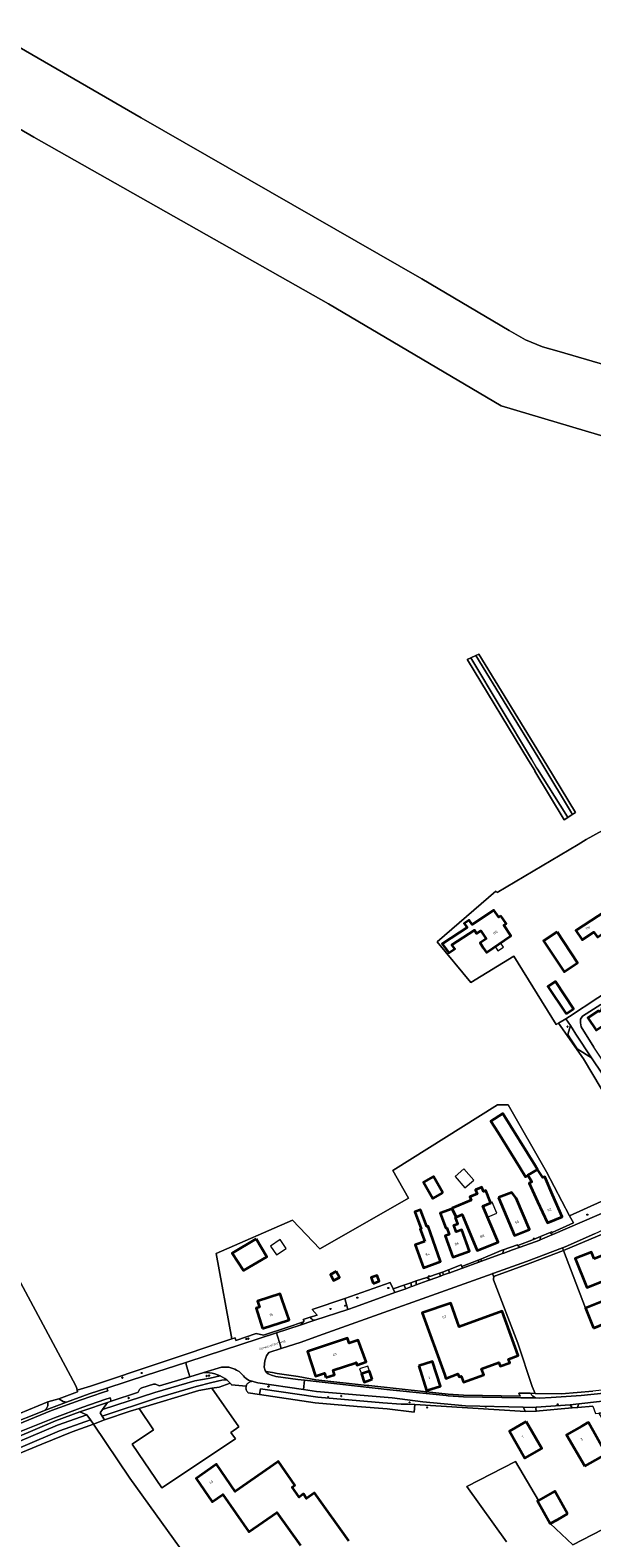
# Model space of a CAD drawing. Extents: x 115983 to 133009, y 544712 to 562000.
# Tile 33 of 46: x 129365 to 129562, y 549368 to 549896. Entities that reach past the tile are written whole.
import ezdxf
from ezdxf.enums import TextEntityAlignment as Align

# ---------------------------------------------------------------- set-up
doc = ezdxf.new("R2010")
doc.units = 0
for name, color, linetype, lineweight in [('BGT ondergrond$0$B-WE-GR-BEPLANTING_CULTUUR_BOSPLANTSOEN-GV', 90, 'Continuous', 18), ('BGT ondergrond$0$B-WE-GR-BEPLANTING_CULTUUR_HEESTERS-GV', 90, 'Continuous', 18), ('BGT ondergrond$0$B-WE-GR-BOOM-S', 90, 'Continuous', 25), ('BGT ondergrond$0$B-WE-GR-GRAS-GV', 60, 'Continuous', 13), ('BGT ondergrond$0$B-WE-IE-MEUBILAIR-S', 7, 'Continuous', 25), ('BGT ondergrond$0$B-WE-IE-TERREINAFSCHEIDING_KUNSTMATIG_MUUR-G', 90, 'BGT ondergrond$0$IE-TERREINAFSCHEIDING_KUNSTMATIG-SO', 18), ('BGT ondergrond$0$B-WE-OG-BEBOUWING-GV', 7, 'Continuous', 35), ('BGT ondergrond$0$B-WE-OG-BEBOUWING-T18', 10, 'Continuous', 18), ('BGT ondergrond$0$B-WE-OG-BEBOUWING_LUIFEL-GV', 7, 'Continuous', 18), ('BGT ondergrond$0$B-WE-OG-BEBOUWING_OVERBOUWING-GV', 7, 'Continuous', 18), ('BGT ondergrond$0$B-WE-OG-TERREIN_BEGROEID-GV', 7, 'Continuous', 18), ('BGT ondergrond$0$B-WE-OG-TERREIN_ERF-GV', 7, 'Continuous', 18), ('BGT ondergrond$0$B-WE-OG-TERREIN_ONBEGROEID_ZAND-GV', 7, 'Continuous', 18), ('BGT ondergrond$0$B-WE-OG-TOPOGRAFIE-T18', 10, 'Continuous', 18), ('BGT ondergrond$0$B-WE-OG-WATER_ZEE-GV', 170, 'Continuous', 18), ('BGT ondergrond$0$B-WE-OG-WEG-GV', 7, 'Continuous', 18), ('BGT ondergrond$0$B-WE-VH-GESLOTENVERHARDING_ASFALT-GV', 10, 'Continuous', 18), ('BGT ondergrond$0$B-WE-VH-HALFVERHARDING-GV', 130, 'Continuous', 18), ('BGT ondergrond$0$B-WE-VH-HALFVERHARDING_GRASBETONSTEEN-GV', 130, 'Continuous', 18), ('BGT ondergrond$0$B-WE-VH-OPENVERHARDING_BETONELEMENT-GV', 90, 'Continuous', 18), ('BGT ondergrond$0$B-WE-VH-OPENVERHARDING_BETONSTRAATSTEEN-GV', 90, 'Continuous', 18), ('BGT ondergrond$0$B-WE-VH-OPENVERHARDING_STRAATBAKSTEEN-GV', 90, 'Continuous', 18), ('BGT ondergrond$0$B-WE-VH-OPENVERHARDING_TEGEL-GV', 90, 'Continuous', 18)]:
    doc.layers.add(name, color=color, linetype=linetype, lineweight=lineweight)
doc.styles.add('BGT ondergrond$0$NLCS-ISO', font='NLCS-ISO.ttf')
doc.styles.add('BGT ondergrond$0$NLCS-ISO-M100-T18', font='NLCS-ISO.ttf', dxfattribs={"height": 0.18})
doc.linetypes.add('BGT ondergrond$0$IE-TERREINAFSCHEIDING_KUNSTMATIG-SO', pattern='A,4,[82,NLCS.SHX,S=0.75,R=90,X=0,Y=0],4,-2', length=10)

# ---------------------------------------------------------------- blocks, each defined once
blk = doc.blocks.new('BGT ondergrond$0$SIE-MEUBILAIR_BORD_VERKEER-SO')
blk.add_lwpolyline([(-0.5625, -0.5625), (0.5625, -0.5625), (0.5625, 0.5625), (-0.5625, 0.5625)], close=True)
blk = doc.blocks.new('BGT ondergrond$0$SIE-MEUBILAIR_PAAL_LICHTMAST-SO')
for points in [[(-0.6, 0), (-1, 0)], [(-0.7, 0.7), (-0.4, 0.4)], [(0, 1), (0, 0.6)], [(0.4, 0.4), (0.7, 0.7)], [(1, 0), (0.6, 0)], [(-0.7, -0.7), (-0.4, -0.4)], [(0, -0.6), (0, -1)], [(0.4, -0.4), (0.7, -0.7)]]:
    blk.add_lwpolyline(points)
blk.add_circle((0, 0), 0.5)
blk = doc.blocks.new('BGT ondergrond$0$SIE-MEUBILAIR_PAAL_VERKEERSBORD-SO')
blk.add_circle((0, 0), 0.75)
blk = doc.blocks.new('BGT ondergrond$0$SGR-BOOM_GBKN-SO')
at = {"linetype": 'ByBlock', "lineweight": 18}
h = blk.add_hatch(color=0, dxfattribs=at)
h.dxf.hatch_style = 1
edge = h.paths.add_edge_path()
edge.add_arc((0, 0), 0.25, 0, 360)
at = {"color": 0, "linetype": 'ByBlock', "lineweight": 18}
for radius in [2, 0.25]:
    blk.add_circle((0, 0), radius, dxfattribs=at)
at = {"color": 0, "linetype": 'ByBlock', "lineweight": 18, "style": 'BGT ondergrond$0$NLCS-ISO'}
blk.add_attdef('SOORT', (2.5, 0), '', height=1.5, dxfattribs=at)
blk = doc.blocks.new('BGT ondergrond')
at = {"layer": 'BGT ondergrond$0$B-WE-GR-BEPLANTING_CULTUUR_BOSPLANTSOEN-GV', "color": 252, "flags": 128}
blk.add_lwpolyline([(129499.964, 549414.632), (129497.661, 549414.774), (129495.114, 549414.833), (129488.748, 549415.225), (129466.043, 549417.199), (129445.911, 549420.159), (129445.615, 549418.181), (129465.014, 549415.28), (129479.79, 549413.976), (129490.263, 549413.112), (129499.686, 549411.933)], close=True, dxfattribs=at)
at = {"layer": 'BGT ondergrond$0$B-WE-GR-BEPLANTING_CULTUUR_HEESTERS-GV', "color": 252, "flags": 128}
blk.add_lwpolyline([(129498.489, 549457.301), (129496.079, 549456.484), (129496.735, 549455.214), (129498.797, 549455.961)], close=True, dxfattribs=at)
at = {"layer": 'BGT ondergrond$0$B-WE-GR-GRAS-GV', "color": 252, "flags": 128}
for points in [[(129361.989, 549457.337), (129380.368, 549423.017), (129381.543, 549420.71), (129381.777, 549419.713), (129386.479, 549421.127), (129435.904, 549437.624), (129430.469, 549467.586), (129457.141, 549479.199), (129466.716, 549469.13), (129485.71, 549479.992), (129497.724, 549486.863), (129492.184, 549496.551), (129528.843, 549519.548), (129532.547, 549519.548), (129546.041, 549496.132), (129554.094, 549480.767), (129583.704, 549494.154), (129558.924, 549535.682), (129550.229, 549548.211), (129549.391, 549547.718), (129534.531, 549571.671), (129519.582, 549562.41), (129507.808, 549576.698), (129528.301, 549594.45), (129528.711, 549593.876), (129557.059, 549610.789), (129559.902, 549612.461), (129568.975, 549617.54)], [(129579.113, 549749.735), (129530.166, 549764.288), (129469.708, 549800.006), (129366.567, 549858.358), (129327.181, 549881.282)], [(129562.513, 549441.456), (129559.692, 549448.405), (129551.98, 549468.614), (129540.299, 549464.17), (129528.194, 549459.764), (129528.106, 549459.727), (129528.022, 549459.683), (129527.941, 549459.632), (129527.865, 549459.575), (129527.794, 549459.511), (129527.729, 549459.442), (129527.67, 549459.367), (129527.617, 549459.287), (129527.572, 549459.203), (129527.531, 549459.111), (129527.5, 549459.015), (129527.476, 549458.917), (129527.462, 549458.817), (129527.457, 549458.717), (129527.46, 549458.616), (129527.473, 549458.516), (129527.495, 549458.418), (129527.525, 549458.321), (129536.033, 549436.135), (129540.976, 549420.981), (129542.108, 549418.564), (129551.306, 549418.457), (129562.243, 549419.392)], [(129632.264, 549357.802), (129617.917, 549379.489), (129614.347, 549385.98), (129610.525, 549392.927), (129605.086, 549392.785), (129601.403, 549399.586), (129594.935, 549415.838), (129571.2, 549412.414), (129564.281, 549411.646), (129582.8, 549379.791), (129555.255, 549365.553), (129547.331, 549372.971), (129542.893, 549380.943), (129543.195, 549381.111), (129535.109, 549394.679), (129518.157, 549386.022), (129531.979, 549366.634)], [(129306.154, 549084.125), (129425.121, 549155.207), (129371.173, 549241.871), (129370.627, 549244.043), (129371.304, 549246.817), (129374.347, 549249.859), (129416.724, 549281.153), (129412.767, 549286.495), (129400.254, 549305.76), (129387.678, 549323.056), (129386.485, 549324.876), (129406.01, 549338.596), (129421.597, 549350.35), (129422.64, 549353.094), (129423.186, 549355.664), (129422.369, 549358.045), (129400.189, 549388.917), (129387.477, 549407.835), (129380.016, 549405.104), (129369.425, 549400.819), (129353.77, 549394.326)]]:
    blk.add_lwpolyline(points, dxfattribs=at)
for points in [[(129541.989, 549636.444), (129541.889, 549636.612), (129539.758, 549640.117), (129518.318, 549675.386), (129518.224, 549675.541), (129519.488, 549676.114), (129521.249, 549676.912), (129522.346, 549677.403), (129543.948, 549642.085), (129546.146, 549638.492), (129556.11, 549621.915), (129554.987, 549621.187), (129553.443, 549620.185), (129552.195, 549619.372)], [(129553.443, 549620.185), (129552.741, 549621.307), (129542.842, 549637.113), (129542.55, 549637.58), (129540.754, 549640.58), (129519.488, 549676.114), (129518.224, 549675.541), (129518.318, 549675.386), (129539.758, 549640.117), (129541.889, 549636.612), (129541.989, 549636.444), (129552.195, 549619.372)], [(129521.249, 549676.912), (129542.931, 549641.463), (129545.129, 549637.87), (129554.437, 549622.385), (129554.78, 549621.814), (129554.987, 549621.187), (129556.11, 549621.915), (129546.146, 549638.492), (129543.948, 549642.085), (129522.346, 549677.403)], [(129408.466, 549405.767), (129401.001, 549400.788), (129411.373, 549385.485), (129437.171, 549402.612), (129435.58, 549404.911), (129438.332, 549406.816), (129428.941, 549420.383), (129424.31, 549419.62), (129403.475, 549413.252)]]:
    blk.add_lwpolyline(points, close=True, dxfattribs=at)
at = {"layer": 'BGT ondergrond$0$B-WE-IE-TERREINAFSCHEIDING_KUNSTMATIG_MUUR-G', "color": 252, "flags": 128}
for points in [[(129547.902, 549475.165), (129548.023, 549474.922), (129555.46, 549478.222)], [(129543.566, 549412.492), (129553.696, 549413.391)]]:
    blk.add_lwpolyline(points, dxfattribs=at)
at = {"layer": 'BGT ondergrond$0$B-WE-OG-BEBOUWING-GV', "color": 252, "flags": 128}
for points in [[(129530.07, 549585.76), (129529.376, 549585.287), (129527.641, 549587.788), (129520.021, 549582.779), (129518.976, 549584.285), (129517.256, 549583.115), (129518.254, 549581.695), (129509.875, 549576.197), (129509.486, 549575.944), (129511.864, 549572.805), (129513.958, 549574.156), (129512.934, 549575.555), (129520.856, 549580.731), (129521.572, 549579.626), (129522.987, 549580.553), (129524.911, 549577.662), (129522.8, 549576.322), (129523.91, 549574.61), (129525.02, 549572.94), (129533.56, 549578.77), (129531.06, 549582.49), (129531.89, 549583.04)], [(129569.29, 549589.2), (129556.284, 549580.684), (129558.486, 549577.331), (129562.63, 549580.052), (129563.82, 549578.24), (129565.61, 549579.41), (129567.12, 549577.1), (129574.16, 549581.68)], [(129549.702, 549580.186), (129545.004, 549577.001), (129552.153, 549566.161), (129556.855, 549569.262)], [(129552.858, 549551.465), (129555.501, 549553.216), (129549.218, 549562.78), (129546.527, 549561.026)], [(129568.557, 549554.833), (129567.82, 549554.315), (129567.009, 549554.6), (129565.411, 549553.556), (129565.244, 549552.76), (129564.434, 549552.239), (129564.239, 549552.536), (129560.519, 549550.09), (129563.382, 549545.736), (129566.191, 549547.582), (129569.839, 549542.032), (129574.905, 549545.363), (129568.979, 549554.19)], [(129539.459, 549495.003), (129542.899, 549496.947), (129542.02, 549498.401), (129530.693, 549516.514), (129526.531, 549513.903), (129529.085, 549509.922), (129536.645, 549497.613), (129538.717, 549494.426)], [(129542.899, 549496.947), (129539.459, 549495.003), (129540.9, 549492.582), (129539.963, 549492.207), (129542.9, 549485.8), (129546.37, 549478.24), (129551.48, 549480.38), (129548.13, 549488.03), (129545.376, 549494.373), (129544.702, 549494.103)], [(129509.694, 549488.818), (129506.454, 549494.454), (129502.986, 549492.46), (129506.226, 549486.825)], [(129513.03, 549483.17), (129514.35, 549480.27), (129516.47, 549481.16), (129521.76, 549468.61), (129529.12, 549471.54), (129523.72, 549484.13), (129526.53, 549485.28), (129526.356, 549485.71), (129524.79, 549489.57), (129523.98, 549489.24), (129523.38, 549490.72), (129523.12, 549490.61), (129521.15, 549489.81), (129521.73, 549488.38), (129519.19, 549487.35), (129519.68, 549486.2), (129512.95, 549483.36)], [(129529.206, 549487.116), (129534.8, 549473.81), (129540.06, 549475.96), (129535.45, 549486.91), (129533.933, 549488.917)], [(129503.39, 549471.74), (129500.04, 549470.53), (129502.93, 549462.52), (129508.97, 549464.69), (129504.61, 549477.1), (129504.187, 549476.947), (129501.902, 549482.81), (129499.985, 549482.082), (129502.205, 549476.229), (129501.82, 549476.09)], [(129513.03, 549483.17), (129508.82, 549481.62), (129510.73, 549476.41), (129511.09, 549476.54), (129511.93, 549474.23), (129510.58, 549473.73), (129513.25, 549466.24), (129519.11, 549468.36), (129516.41, 549475.87), (129514.38, 549475.13), (129513.53, 549477.45), (129514.94, 549477.97), (129514.13, 549480.18), (129514.35, 549480.27)], [(129444.413, 549472.667), (129436.05, 549467.65), (129439.969, 549461.55), (129448.135, 549466.398)], [(129562.698, 549465.647), (129561.751, 549468.054), (129556.099, 549465.821), (129560.16, 549455.655), (129570.794, 549459.856), (129567.676, 549467.661)], [(129472.447, 549461.237), (129470.434, 549460.192), (129471.512, 549458.116), (129473.524, 549459.16)], [(129485.396, 549457.07), (129487.488, 549457.842), (129486.734, 549459.886), (129484.642, 549459.115)], [(129446.61, 549441.29), (129455.73, 549444.24), (129455.923, 549444.302), (129453.462, 549451.267), (129452.781, 549453.398), (129444.864, 549450.867), (129445.545, 549448.736), (129444.369, 549448.36)], [(129510.27, 549425.31), (129510.798, 549423.804), (129515.042, 549425.362), (129515.42, 549424.31), (129516.155, 549424.576), (129516.961, 549422.445), (129524.14, 549425.054), (129523.253, 549427.144), (129529.328, 549429.342), (129529.801, 549428.063), (129533.174, 549429.309), (129532.71, 549430.566), (129536.12, 549431.8), (129530.49, 549447.31), (129515.46, 549441.84), (129512.589, 549450.206), (129502.518, 549446.742)], [(129562.513, 549441.456), (129571.779, 549445.218), (129568.957, 549452.167), (129559.692, 549448.405)], [(129468.813, 549424.075), (129471.851, 549425.079), (129471.324, 549426.673), (129479.24, 549429.29), (129479.395, 549429.341), (129479.677, 549428.487), (129482.953, 549429.569), (129480.16, 549437.203), (129476.938, 549436.116), (129476.35, 549437.86), (129462.38, 549433.25), (129465.2, 549424.65), (129468.286, 549425.67)], [(129501.39, 549428.25), (129504.05, 549419.55), (129508.9, 549421.06), (129506.17, 549429.76)], [(129485.01, 549423.489), (129484.066, 549426.335), (129481.219, 549425.39), (129482.163, 549422.544)], [(129538.91, 549408.75), (129533.02, 549405.38), (129538.45, 549395.88), (129544.33, 549399.24)], [(129559.377, 549393.092), (129566.927, 549397.343), (129560.675, 549408.424), (129560.124, 549408.109), (129558.429, 549407.139), (129552.992, 549404.028)], [(129553.404, 549376.354), (129548.965, 549384.324), (129543.195, 549381.111), (129542.893, 549380.943), (129547.331, 549372.971), (129549.954, 549374.432)]]:
    blk.add_lwpolyline(points, close=True, dxfattribs=at)
blk.add_lwpolyline([(129476.847, 549366.98), (129464.787, 549383.717), (129462.058, 549381.802), (129460.976, 549383.357), (129459.416, 549382.267), (129456.98, 549385.78), (129457.91, 549386.43), (129452.17, 549394.71), (129451.993, 549394.586), (129437.09, 549384.2), (129430.55, 549393.74), (129423.4, 549388.79), (129429.036, 549380.639), (129432.71, 549383.18), (129441.79, 549370.06), (129451.696, 549376.832), (129459.927, 549365.313)], dxfattribs=at)
at = {"layer": 'BGT ondergrond$0$B-WE-OG-BEBOUWING_LUIFEL-GV', "color": 252, "flags": 128}
for points in [[(129530.925, 549574.822), (129529.924, 549576.288), (129528.023, 549574.99), (129529.023, 549573.524)], [(129520.553, 549493.2), (129517.1, 549497.162), (129514.032, 549494.488), (129517.485, 549490.526)], [(129526.53, 549485.28), (129523.72, 549484.13), (129525.398, 549480.219), (129528.633, 549481.606), (129526.976, 549485.471)], [(129484.066, 549426.335), (129483.469, 549428.133), (129480.622, 549427.188), (129481.219, 549425.39)]]:
    blk.add_lwpolyline(points, close=True, dxfattribs=at)
at = {"layer": 'BGT ondergrond$0$B-WE-OG-BEBOUWING_OVERBOUWING-GV', "color": 252, "flags": 128}
blk.add_lwpolyline([(129449.466, 549470.161), (129451.538, 549467.068), (129454.886, 549469.311), (129452.815, 549472.403)], close=True, dxfattribs=at)
at = {"layer": 'BGT ondergrond$0$B-WE-OG-TERREIN_BEGROEID-GV', "color": 252, "flags": 128}
for points in [[(129588.611, 549495.054), (129588.142, 549496.478), (129587.154, 549498.304), (129586.968, 549498.647), (129586.057, 549500), (129561.792, 549536.045), (129556.801, 549539.204), (129554.213, 549543.05), (129553.521, 549544.249), (129554.399, 549547.33), (129552.797, 549549.723), (129550.229, 549548.211), (129558.924, 549535.682), (129583.704, 549494.154), (129588.629, 549494.87)], [(129555.46, 549478.222), (129548.023, 549474.922), (129547.902, 549475.165), (129547.324, 549474.916), (129547.415, 549474.705), (129548.216, 549474.188), (129584.125, 549489.667), (129588.331, 549491.38), (129588.746, 549493.65), (129588.629, 549494.87), (129583.704, 549494.154), (129554.094, 549480.767)], [(129530.82, 549468.782), (129530.187, 549468.552), (129522.987, 549465.565), (129523.291, 549464.839), (129530.662, 549467.511), (129530.933, 549468.471)], [(129535.988, 549470.368), (129536.042, 549470.218), (129536.785, 549469.73), (129543.637, 549472.214), (129543.769, 549472.271), (129543.938, 549473.457), (129541.431, 549472.483)], [(129522.38, 549464.509), (129522.108, 549465.158), (129516.402, 549463.022), (129516.62, 549462.421)], [(129504.179, 549459.189), (129505.251, 549458.3), (129508.879, 549459.615), (129508.518, 549460.61)], [(129511.741, 549461.827), (129509.629, 549461.01), (129509.989, 549460.017), (129512.117, 549460.789)], [(129492.962, 549453.846), (129492.346, 549455.167), (129491.293, 549457.426), (129475.386, 549451.756), (129476.506, 549447.974), (129479.218, 549448.864)], [(129496.079, 549456.484), (129492.346, 549455.167), (129492.962, 549453.846), (129496.735, 549455.214)], [(129498.489, 549457.301), (129498.797, 549455.961), (129499.29, 549456.14), (129500.41, 549456.546), (129500.448, 549457.951)], [(129476.506, 549447.974), (129475.386, 549451.756), (129464.046, 549447.976), (129465.706, 549445.99), (129463.343, 549445.212), (129463.803, 549444.613), (129463.887, 549444.53), (129463.979, 549444.454), (129464.077, 549444.386), (129464.181, 549444.328), (129464.29, 549444.279), (129464.402, 549444.239), (129464.517, 549444.209), (129464.635, 549444.19), (129464.753, 549444.181), (129464.872, 549444.182), (129464.991, 549444.194)], [(129385.971, 549418.437), (129392.154, 549420.439), (129405.978, 549424.917), (129419.742, 549429.346), (129420.468, 549429.58), (129451.474, 549439.757), (129459.785, 549442.485), (129460.921, 549443.558), (129460.937, 549443.573), (129460.952, 549443.588), (129460.967, 549443.604), (129455.512, 549441.772), (129446.973, 549438.904), (129444.436, 549439.507), (129437.253, 549437.14), (129437.088, 549438.02), (129435.904, 549437.624), (129386.479, 549421.127), (129381.777, 549419.713), (129381.926, 549419.078), (129375.374, 549416.667), (129376.844, 549415.75), (129378.093, 549415.476)], [(129424.31, 549419.62), (129428.941, 549420.383), (129431.41, 549420.79), (129435.302, 549422.173), (129434.929, 549422.552), (129434.54, 549422.914), (129434.135, 549423.258), (129432.443, 549423.188), (129428.922, 549422.324), (129423.386, 549420.965), (129409.554, 549416.86), (129390.521, 549410.639), (129391.386, 549409.334), (129400.36, 549412.3), (129403.475, 549413.252)], [(129440.932, 549421.146), (129440.885, 549420.951), (129440.855, 549420.752), (129440.843, 549420.552), (129440.848, 549420.351), (129440.87, 549420.152), (129440.91, 549419.955), (129440.967, 549419.762), (129441.041, 549419.576), (129441.131, 549419.396), (129441.236, 549419.225), (129441.356, 549419.064), (129441.489, 549418.914), (129441.635, 549418.776), (129445.615, 549418.181), (129445.911, 549420.159), (129466.043, 549417.199), (129488.748, 549415.225), (129495.114, 549414.833), (129497.661, 549414.774), (129499.964, 549414.632), (129538.664, 549412.246), (129537.859, 549413.739), (129517.626, 549414.157), (129502.77, 549415.559), (129492.063, 549416.977), (129465.492, 549419.253), (129460.988, 549419.926), (129445.006, 549422.316), (129443.681, 549422.6), (129443.033, 549422.798), (129442.83, 549422.78), (129442.63, 549422.744), (129442.433, 549422.691), (129442.242, 549422.62), (129442.058, 549422.532), (129441.883, 549422.429), (129441.717, 549422.31), (129441.563, 549422.177), (129441.421, 549422.031), (129441.292, 549421.873), (129441.178, 549421.704), (129441.08, 549421.525), (129440.998, 549421.339)], [(129503.968, 549419.087), (129483.858, 549421.3), (129483.291, 549421.362), (129465.329, 549423.339), (129459.102, 549424.44), (129451.724, 549425.478), (129450.094, 549425.876), (129447.789, 549426.2), (129447.995, 549425.861), (129448.56, 549425.466), (129449.779, 549424.924), (129451.349, 549424.521), (129458.991, 549423.447), (129461.353, 549423.182), (129491.143, 549419.835), (129503.909, 549418.518)], [(129601.705, 549424.385), (129599.558, 549424.146), (129591.513, 549423.235), (129569.52, 549420.149), (129562.243, 549419.392), (129551.306, 549418.457), (129542.108, 549418.564), (129540.303, 549418.585), (129541.233, 549417.59), (129542.173, 549417.01), (129543.511, 549416.944), (129547.675, 549417.069), (129558.156, 549417.782), (129570.657, 549419.112), (129583.57, 549421.116), (129600.582, 549423.409), (129601.358, 549423.551)], [(129556.946, 549413.638), (129562.252, 549414.041), (129563.193, 549411.525), (129564.281, 549411.646), (129571.2, 549412.414), (129594.935, 549415.838), (129593.128, 549419.619), (129570.706, 549416.384), (129557.384, 549414.905), (129556.887, 549413.74)], [(129554.307, 549414.554), (129542.372, 549413.74), (129542.318, 549412.994), (129542.522, 549412.399), (129543.566, 549412.492), (129553.696, 549413.391), (129554.993, 549413.49)]]:
    blk.add_lwpolyline(points, close=True, dxfattribs=at)
for points in [[(129402.921, 549418.841), (129393.688, 549415.792), (129392.331, 549415.344), (129390.596, 549412.915), (129408.913, 549418.86), (129422.921, 549423.017), (129428.289, 549423.894), (129431.831, 549424.718), (129430.93, 549425.106), (129430, 549425.417), (129429.047, 549425.65), (129428.078, 549425.802), (129427.1, 549425.873), (129426.119, 549425.862), (129421.209, 549424.331), (129410.626, 549421.236)], [(129408.479, 549421.766), (129404.438, 549420.528)], [(129410.18, 549421.364), (129409.206, 549421.816)], [(129403.583, 549419.959), (129403.239, 549419.261)]]:
    blk.add_lwpolyline(points, dxfattribs=at)
at = {"layer": 'BGT ondergrond$0$B-WE-OG-TERREIN_BEGROEID-GV', "color": 252}
for points in [[(129409.206, 549421.816, 0.1238729), (129408.479, 549421.766)], [(129410.626, 549421.236, -0.0982816), (129410.18, 549421.364)], [(129403.239, 549419.261, -0.132875), (129402.921, 549418.841)], [(129404.438, 549420.528, 0.1644619), (129403.583, 549419.959)]]:
    blk.add_lwpolyline(points, format="xyb", dxfattribs=at)
at = {"layer": 'BGT ondergrond$0$B-WE-OG-TERREIN_ERF-GV', "color": 252, "flags": 128}
for points in [[(129568.975, 549617.54), (129559.902, 549612.461), (129557.059, 549610.789), (129528.711, 549593.876), (129528.301, 549594.45), (129507.808, 549576.698), (129519.582, 549562.41), (129534.531, 549571.671), (129549.391, 549547.718), (129550.229, 549548.211), (129552.797, 549549.723), (129554.068, 549550.471), (129573.952, 549563.619)], [(129565.072, 549554.755), (129558.582, 549550.667), (129557.92, 549549.571), (129557.911, 549548.34), (129558.171, 549546.874), (129562.56, 549539.826)], [(129563.382, 549545.736), (129560.519, 549550.09), (129564.239, 549552.536)], [(129354.42, 549408.554), (129371.466, 549415.594), (129375.374, 549416.667), (129381.926, 549419.078), (129381.777, 549419.713), (129381.543, 549420.71), (129380.368, 549423.017), (129361.989, 549457.337)], [(129566.109, 549474.492), (129551.98, 549468.614), (129559.692, 549448.405), (129568.957, 549452.167)], [(129531.979, 549366.634), (129518.157, 549386.022), (129535.109, 549394.679), (129543.195, 549381.111), (129548.965, 549384.324), (129553.404, 549376.354), (129549.954, 549374.432), (129547.331, 549372.971), (129555.255, 549365.553), (129582.8, 549379.791)], [(129562.252, 549414.041), (129556.946, 549413.638), (129554.993, 549413.49), (129553.696, 549413.391), (129543.566, 549412.492), (129542.522, 549412.399), (129538.664, 549412.246), (129499.964, 549414.632), (129499.686, 549411.933), (129490.263, 549413.112), (129479.79, 549413.976), (129465.014, 549415.28), (129445.615, 549418.181), (129441.635, 549418.776), (129441.489, 549418.914), (129441.356, 549419.064), (129441.236, 549419.225), (129441.131, 549419.396), (129441.041, 549419.576), (129440.967, 549419.762), (129440.91, 549419.955), (129440.87, 549420.152), (129440.848, 549420.351), (129440.843, 549420.552), (129440.855, 549420.752), (129440.885, 549420.951), (129440.932, 549421.146), (129435.828, 549421.572), (129435.657, 549421.776), (129435.482, 549421.976), (129435.302, 549422.173), (129431.41, 549420.79), (129428.941, 549420.383), (129438.332, 549406.816), (129435.58, 549404.911), (129437.171, 549402.612), (129411.373, 549385.485), (129401.001, 549400.788), (129408.466, 549405.767), (129403.475, 549413.252), (129400.36, 549412.3), (129391.386, 549409.334), (129387.477, 549407.835), (129400.189, 549388.917), (129422.369, 549358.045)], [(129459.927, 549365.313), (129451.696, 549376.832), (129441.79, 549370.06), (129432.71, 549383.18), (129429.036, 549380.639), (129423.4, 549388.79), (129430.55, 549393.74), (129437.09, 549384.2), (129451.993, 549394.586), (129452.17, 549394.71), (129457.91, 549386.43), (129456.98, 549385.78), (129459.416, 549382.267), (129460.976, 549383.357), (129462.058, 549381.802), (129464.787, 549383.717), (129476.847, 549366.98)]]:
    blk.add_lwpolyline(points, dxfattribs=at)
for points in [[(129562.63, 549580.052), (129558.486, 549577.331), (129556.284, 549580.684), (129569.29, 549589.2), (129582.276, 549597.689), (129584.433, 549594.395), (129580.328, 549591.706), (129581.53, 549589.87), (129579.7, 549588.73), (129581.22, 549586.27), (129574.16, 549581.68), (129567.12, 549577.1), (129565.61, 549579.41), (129563.82, 549578.24)], [(129531.06, 549582.49), (129533.56, 549578.77), (129525.02, 549572.94), (129523.91, 549574.61), (129522.8, 549576.322), (129524.911, 549577.662), (129522.987, 549580.553), (129521.572, 549579.626), (129520.856, 549580.731), (129512.934, 549575.555), (129513.958, 549574.156), (129511.864, 549572.805), (129509.486, 549575.944), (129509.875, 549576.197), (129518.254, 549581.695), (129517.256, 549583.115), (129518.976, 549584.285), (129520.021, 549582.779), (129527.641, 549587.788), (129529.376, 549585.287), (129530.07, 549585.76), (129531.89, 549583.04)], [(129545.004, 549577.001), (129549.702, 549580.186), (129556.855, 549569.262), (129552.153, 549566.161)], [(129546.527, 549561.026), (129549.218, 549562.78), (129555.501, 549553.216), (129552.858, 549551.465)], [(129530.187, 549468.552), (129530.82, 549468.782), (129535.896, 549470.621), (129535.988, 549470.368), (129541.431, 549472.483), (129543.938, 549473.457), (129547.324, 549474.916), (129547.902, 549475.165), (129548.023, 549474.922), (129555.46, 549478.222), (129554.094, 549480.767), (129546.041, 549496.132), (129532.547, 549519.548), (129528.843, 549519.548), (129492.184, 549496.551), (129497.724, 549486.863), (129485.71, 549479.992), (129466.716, 549469.13), (129457.141, 549479.199), (129430.469, 549467.586), (129435.904, 549437.624), (129437.088, 549438.02), (129437.253, 549437.14), (129444.436, 549439.507), (129446.973, 549438.904), (129455.512, 549441.772), (129460.967, 549443.604), (129460.995, 549443.64), (129461.021, 549443.679), (129461.043, 549443.72), (129461.062, 549443.762), (129461.076, 549443.806), (129461.087, 549443.851), (129461.093, 549443.897), (129461.096, 549443.943), (129461.094, 549443.99), (129461.088, 549444.036), (129461.078, 549444.081), (129461.064, 549444.125), (129461.047, 549444.168), (129461.025, 549444.209), (129461, 549444.248), (129460.883, 549444.401), (129463.343, 549445.212), (129465.706, 549445.99), (129464.046, 549447.976), (129475.386, 549451.756), (129491.293, 549457.426), (129492.346, 549455.167), (129496.079, 549456.484), (129498.489, 549457.301), (129500.448, 549457.951), (129504.179, 549459.189), (129508.518, 549460.61), (129509.629, 549461.01), (129511.741, 549461.827), (129516.209, 549463.555), (129516.402, 549463.022), (129522.108, 549465.158), (129522.987, 549465.565)], [(129542.899, 549496.947), (129544.702, 549494.103), (129545.376, 549494.373), (129548.13, 549488.03), (129551.48, 549480.38), (129546.37, 549478.24), (129542.9, 549485.8), (129539.963, 549492.207), (129540.9, 549492.582), (129539.459, 549495.003), (129538.717, 549494.426), (129536.645, 549497.613), (129529.085, 549509.922), (129526.531, 549513.903), (129530.693, 549516.514), (129542.02, 549498.401)], [(129502.986, 549492.46), (129506.454, 549494.454), (129509.694, 549488.818), (129506.226, 549486.825)], [(129524.79, 549489.57), (129526.356, 549485.71), (129526.53, 549485.28), (129523.72, 549484.13), (129529.12, 549471.54), (129521.76, 549468.61), (129516.47, 549481.16), (129514.35, 549480.27), (129514.13, 549480.18), (129514.94, 549477.97), (129513.53, 549477.45), (129514.38, 549475.13), (129516.41, 549475.87), (129519.11, 549468.36), (129513.25, 549466.24), (129510.58, 549473.73), (129511.93, 549474.23), (129511.09, 549476.54), (129510.73, 549476.41), (129508.82, 549481.62), (129513.03, 549483.17), (129512.95, 549483.36), (129519.68, 549486.2), (129519.19, 549487.35), (129521.73, 549488.38), (129521.15, 549489.81), (129523.12, 549490.61), (129523.38, 549490.72), (129523.98, 549489.24)], [(129540.06, 549475.96), (129534.8, 549473.81), (129529.206, 549487.116), (129533.933, 549488.917), (129535.45, 549486.91)], [(129499.985, 549482.082), (129501.902, 549482.81), (129504.187, 549476.947), (129504.61, 549477.1), (129508.97, 549464.69), (129502.93, 549462.52), (129500.04, 549470.53), (129503.39, 549471.74), (129501.82, 549476.09), (129502.205, 549476.229)], [(129448.135, 549466.398), (129439.969, 549461.55), (129436.05, 549467.65), (129444.413, 549472.667)], [(129561.751, 549468.054), (129562.698, 549465.647), (129567.676, 549467.661), (129570.794, 549459.856), (129560.16, 549455.655), (129556.099, 549465.821)], [(129447.789, 549426.2), (129450.094, 549425.876), (129451.724, 549425.478), (129459.102, 549424.44), (129465.329, 549423.339), (129483.291, 549421.362), (129483.858, 549421.3), (129503.968, 549419.087), (129511.636, 549418.296), (129516.953, 549417.959), (129536.764, 549417.624), (129536.369, 549418.631), (129540.303, 549418.585), (129542.108, 549418.564), (129540.976, 549420.981), (129536.033, 549436.135), (129527.525, 549458.321), (129527.495, 549458.418), (129527.473, 549458.516), (129527.46, 549458.616), (129527.457, 549458.717), (129527.462, 549458.817), (129527.476, 549458.917), (129527.5, 549459.015), (129527.531, 549459.111), (129527.572, 549459.203), (129527.107, 549460.5), (129527.043, 549460.477), (129466.26, 549438.699), (129460.16, 549436.513), (129453.188, 549434.318), (129448.792, 549432.934), (129448.061, 549431.756), (129447.398, 549430.02), (129447.204, 549427.787), (129447.548, 549426.596)], [(129472.447, 549461.237), (129473.524, 549459.16), (129471.512, 549458.116), (129470.434, 549460.192)], [(129485.396, 549457.07), (129484.642, 549459.115), (129486.734, 549459.886), (129487.488, 549457.842)], [(129453.462, 549451.267), (129455.923, 549444.302), (129455.73, 549444.24), (129446.61, 549441.29), (129444.369, 549448.36), (129445.545, 549448.736), (129444.864, 549450.867), (129452.781, 549453.398)], [(129516.155, 549424.576), (129515.42, 549424.31), (129515.042, 549425.362), (129510.798, 549423.804), (129510.27, 549425.31), (129502.518, 549446.742), (129512.589, 549450.206), (129515.46, 549441.84), (129530.49, 549447.31), (129536.12, 549431.8), (129532.71, 549430.566), (129533.174, 549429.309), (129529.801, 549428.063), (129529.328, 549429.342), (129523.253, 549427.144), (129524.14, 549425.054), (129516.961, 549422.445)], [(129476.938, 549436.116), (129480.16, 549437.203), (129482.953, 549429.569), (129479.677, 549428.487), (129479.395, 549429.341), (129479.24, 549429.29), (129471.324, 549426.673), (129471.851, 549425.079), (129468.813, 549424.075), (129468.286, 549425.67), (129465.2, 549424.65), (129462.38, 549433.25), (129476.35, 549437.86)], [(129506.17, 549429.76), (129508.9, 549421.06), (129504.05, 549419.55), (129501.39, 549428.25)], [(129485.01, 549423.489), (129482.163, 549422.544), (129481.219, 549425.39), (129484.066, 549426.335)], [(129538.45, 549395.88), (129533.02, 549405.38), (129538.91, 549408.75), (129544.33, 549399.24)], [(129552.992, 549404.028), (129558.429, 549407.139), (129560.124, 549408.109), (129560.675, 549408.424), (129566.927, 549397.343), (129559.377, 549393.092)]]:
    blk.add_lwpolyline(points, close=True, dxfattribs=at)
at = {"layer": 'BGT ondergrond$0$B-WE-OG-TERREIN_ONBEGROEID_ZAND-GV', "color": 252, "flags": 128}
for points in [[(130292.64, 549799.719), (130200.233, 549782.153), (130097.847, 549763.784), (130010.431, 549746.753), (129927.827, 549731.684), (129861.886, 549719.289), (129847.628, 549716.971), (129833.014, 549715.366), (129814.569, 549714.385), (129799.153, 549714.296), (129786.945, 549714.831), (129774.292, 549716.882), (129757.985, 549721.073), (129703.806, 549738.193), (129637.954, 549757.543), (129566.756, 549778.497), (129550.449, 549783.312), (129544.657, 549784.917), (129538.687, 549787.414), (129532.895, 549790.713), (129502.419, 549808.814), (129404.221, 549865.169), (129351.112, 549895.843)], [(129327.181, 549881.282), (129366.567, 549858.358), (129469.708, 549800.006), (129530.166, 549764.288), (129579.113, 549749.735)]]:
    blk.add_lwpolyline(points, dxfattribs=at)
at = {"layer": 'BGT ondergrond$0$B-WE-OG-WATER_ZEE-GV', "color": 252, "flags": 128}
blk.add_lwpolyline([(129351.112, 549895.843), (129404.221, 549865.169), (129502.419, 549808.814), (129532.895, 549790.713), (129538.687, 549787.414), (129544.657, 549784.917), (129550.449, 549783.312), (129566.756, 549778.497), (129637.954, 549757.543), (129703.806, 549738.193), (129757.985, 549721.073), (129774.292, 549716.882), (129786.945, 549714.831), (129799.153, 549714.296), (129814.569, 549714.385), (129833.014, 549715.366), (129847.628, 549716.971), (129861.886, 549719.289), (129927.827, 549731.684), (130010.431, 549746.753), (130097.847, 549763.784), (130200.233, 549782.153), (130292.64, 549799.719)], dxfattribs=at)
at = {"layer": 'BGT ondergrond$0$B-WE-OG-WEG-GV', "color": 252, "flags": 128}
for points in [[(129320.745, 549386.001), (129298.933, 549376.67), (129277.202, 549368.534), (129256.726, 549361.999), (129241.591, 549357.845), (129242.035, 549356.229), (129257.229, 549360.375), (129277.766, 549366.93), (129299.571, 549375.094), (129321.399, 549384.432), (129334.464, 549390.266), (129374.849, 549407.422), (129385.186, 549411.068), (129382.643, 549412.096), (129374.232, 549409.007), (129333.811, 549391.836)], [(129371.466, 549415.594), (129354.42, 549408.554), (129310.343, 549389.16), (129291.69, 549381.261), (129292.41, 549379.478), (129307.323, 549385.43), (129357.115, 549407.365), (129370.139, 549412.483), (129370.346, 549412.609), (129370.542, 549412.753), (129370.723, 549412.914), (129370.89, 549413.091), (129371.041, 549413.281), (129371.174, 549413.485), (129371.289, 549413.699), (129371.384, 549413.922), (129371.459, 549414.153), (129371.514, 549414.39), (129371.547, 549414.631), (129371.559, 549414.873), (129371.549, 549415.116), (129371.518, 549415.357)], [(129386.451, 549409.285), (129375.624, 549405.469), (129335.343, 549388.358), (129322.246, 549382.51), (129300.354, 549373.145), (129278.465, 549364.949), (129257.841, 549358.365), (129223.213, 549348.86), (129223.683, 549347.244), (129224.725, 549347.526), (129249.194, 549354.151), (129261.645, 549357.633), (129274.877, 549361.708), (129285.732, 549365.429), (129300.092, 549371.021), (129320.28, 549379.709), (129335.538, 549386.341), (129353.77, 549394.326), (129369.425, 549400.819), (129380.016, 549405.104), (129387.477, 549407.835)]]:
    blk.add_lwpolyline(points, close=True, dxfattribs=at)
at = {"layer": 'BGT ondergrond$0$B-WE-VH-GESLOTENVERHARDING_ASFALT-GV', "color": 252, "flags": 128}
for points in [[(129584.125, 549489.667), (129548.216, 549474.188), (129547.887, 549474.046), (129543.769, 549472.271), (129543.637, 549472.214), (129536.785, 549469.73), (129534.165, 549468.781), (129531.039, 549467.647), (129530.662, 549467.511), (129523.291, 549464.839), (129522.38, 549464.509), (129516.62, 549462.421), (129516.265, 549462.293), (129512.18, 549460.812), (129512.117, 549460.789), (129509.989, 549460.017), (129508.879, 549459.615), (129505.251, 549458.3), (129504.251, 549457.938), (129500.41, 549456.546), (129499.29, 549456.14), (129498.797, 549455.961), (129496.735, 549455.214), (129492.962, 549453.846), (129479.218, 549448.864), (129476.506, 549447.974), (129464.991, 549444.194), (129464.196, 549443.933), (129459.785, 549442.485), (129451.474, 549439.757), (129451.851, 549438.561), (129452.665, 549435.979), (129453.188, 549434.318), (129460.16, 549436.513), (129466.26, 549438.699)], [(129466.26, 549438.699), (129527.043, 549460.477), (129527.107, 549460.5), (129527.532, 549460.652), (129539.031, 549464.716), (129551.603, 549469.54), (129552.524, 549469.894), (129562.821, 549474.481), (129566.338, 549476.033), (129573.991, 549479.465)], [(129410.626, 549421.236), (129421.209, 549424.331), (129420.864, 549425.509), (129420.084, 549428.177), (129419.742, 549429.346), (129405.978, 549424.917), (129392.154, 549420.439)], [(129404.438, 549420.528), (129408.479, 549421.766)], [(129409.206, 549421.816), (129410.18, 549421.364)], [(129570.657, 549419.112), (129558.156, 549417.782), (129547.675, 549417.069), (129543.511, 549416.944), (129542.173, 549417.01), (129536.99, 549417.048), (129516.93, 549417.387), (129511.589, 549417.726), (129510.847, 549417.803), (129503.909, 549418.518), (129491.143, 549419.835), (129461.353, 549423.182), (129460.988, 549419.926), (129465.492, 549419.253), (129492.063, 549416.977), (129502.77, 549415.559), (129517.626, 549414.157), (129537.859, 549413.739), (129541.252, 549413.669), (129542.372, 549413.74), (129554.307, 549414.554), (129557.384, 549414.905), (129570.706, 549416.384)], [(129358.875, 549406.906), (129372.841, 549412.523), (129382.784, 549416.175), (129390.986, 549419.011), (129392.466, 549419.495), (129392.154, 549420.439), (129385.971, 549418.437), (129378.093, 549415.476), (129370.348, 549412.565), (129370.139, 549412.483), (129357.115, 549407.365)], [(129392.154, 549420.439), (129392.466, 549419.495), (129390.986, 549419.011), (129382.784, 549416.175), (129372.841, 549412.523), (129358.875, 549406.906)], [(129360.384, 549404.675), (129373.816, 549410.058), (129383.697, 549413.687), (129391.484, 549416.389), (129393.29, 549416.997), (129393.688, 549415.792), (129402.921, 549418.841)], [(129333.811, 549391.836), (129374.232, 549409.007), (129382.643, 549412.096), (129384.087, 549412.626), (129392.331, 549415.344), (129393.688, 549415.792), (129393.29, 549416.997), (129391.484, 549416.389), (129383.697, 549413.687), (129373.816, 549410.058), (129360.384, 549404.675)], [(129403.239, 549419.261), (129403.583, 549419.959)]]:
    blk.add_lwpolyline(points, dxfattribs=at)
blk.add_lwpolyline([(129453.188, 549434.318), (129452.665, 549435.979), (129451.851, 549438.561), (129451.474, 549439.757), (129420.468, 549429.58), (129419.742, 549429.346), (129420.084, 549428.177), (129420.864, 549425.509), (129421.209, 549424.331), (129426.119, 549425.862), (129432.3, 549427.79), (129433.878, 549427.785), (129434.838, 549427.689), (129435.56, 549427.513), (129436.253, 549427.277), (129436.907, 549427.008), (129437.492, 549426.735), (129437.995, 549426.47), (129438.432, 549426.196), (129438.821, 549425.89), (129439.182, 549425.54), (129439.54, 549425.151), (129439.924, 549424.731), (129440.372, 549424.282), (129440.957, 549423.792), (129441.757, 549423.248), (129442.385, 549422.996), (129443.033, 549422.798), (129443.681, 549422.6), (129445.006, 549422.316), (129460.988, 549419.926), (129461.353, 549423.182), (129458.991, 549423.447), (129451.349, 549424.521), (129449.779, 549424.924), (129448.56, 549425.466), (129447.995, 549425.861), (129447.789, 549426.2), (129447.548, 549426.596), (129447.204, 549427.787), (129447.398, 549430.02), (129448.061, 549431.756), (129448.792, 549432.934)], close=True, dxfattribs=at)
at = {"layer": 'BGT ondergrond$0$B-WE-VH-GESLOTENVERHARDING_ASFALT-GV', "color": 252}
for points in [[(129408.479, 549421.766, -0.1238729), (129409.206, 549421.816)], [(129410.18, 549421.364, 0.0982816), (129410.626, 549421.236)], [(129402.921, 549418.841, 0.132875), (129403.239, 549419.261)], [(129403.583, 549419.959, -0.1644619), (129404.438, 549420.528)]]:
    blk.add_lwpolyline(points, format="xyb", dxfattribs=at)
at = {"layer": 'BGT ondergrond$0$B-WE-VH-HALFVERHARDING-GV', "color": 252, "flags": 128}
for points in [[(129434.135, 549423.258), (129433.406, 549423.804), (129432.636, 549424.291), (129431.831, 549424.718), (129428.289, 549423.894), (129422.921, 549423.017), (129408.913, 549418.86), (129390.596, 549412.915), (129389.775, 549411.765), (129390.521, 549410.639), (129409.554, 549416.86), (129423.386, 549420.965), (129428.922, 549422.324), (129432.443, 549423.188)], [(129370.139, 549412.483), (129370.348, 549412.565), (129378.093, 549415.476), (129376.844, 549415.75), (129375.374, 549416.667), (129371.466, 549415.594), (129371.518, 549415.357), (129371.549, 549415.116), (129371.559, 549414.873), (129371.547, 549414.631), (129371.514, 549414.39), (129371.459, 549414.153), (129371.384, 549413.922), (129371.289, 549413.699), (129371.174, 549413.485), (129371.041, 549413.281), (129370.89, 549413.091), (129370.723, 549412.914), (129370.542, 549412.753), (129370.346, 549412.609)]]:
    blk.add_lwpolyline(points, close=True, dxfattribs=at)
blk.add_lwpolyline([(129335.343, 549388.358), (129375.624, 549405.469), (129386.451, 549409.285), (129385.186, 549411.068), (129374.849, 549407.422), (129334.464, 549390.266)], dxfattribs=at)
at = {"layer": 'BGT ondergrond$0$B-WE-VH-HALFVERHARDING_GRASBETONSTEEN-GV', "color": 252, "flags": 128}
for points in [[(129554.399, 549547.33), (129553.521, 549544.249), (129554.213, 549543.05), (129556.801, 549539.204), (129561.792, 549536.045), (129556.229, 549544.308), (129555.027, 549546.392)], [(129551.603, 549469.54), (129539.031, 549464.716), (129527.532, 549460.652), (129527.107, 549460.5), (129527.572, 549459.203), (129527.617, 549459.287), (129527.67, 549459.367), (129527.729, 549459.442), (129527.794, 549459.511), (129527.865, 549459.575), (129527.941, 549459.632), (129528.022, 549459.683), (129528.106, 549459.727), (129528.194, 549459.764), (129540.299, 549464.17), (129551.98, 549468.614)]]:
    blk.add_lwpolyline(points, close=True, dxfattribs=at)
at = {"layer": 'BGT ondergrond$0$B-WE-VH-OPENVERHARDING_BETONELEMENT-GV', "color": 252, "flags": 128}
blk.add_lwpolyline([(129521.249, 549676.912), (129519.488, 549676.114), (129540.754, 549640.58), (129542.55, 549637.58), (129542.842, 549637.113), (129552.741, 549621.307), (129553.443, 549620.185), (129554.987, 549621.187), (129554.78, 549621.814), (129554.437, 549622.385), (129545.129, 549637.87), (129542.931, 549641.463)], close=True, dxfattribs=at)
at = {"layer": 'BGT ondergrond$0$B-WE-VH-OPENVERHARDING_BETONSTRAATSTEEN-GV', "color": 252, "flags": 128}
for points in [[(129543.938, 549473.457), (129543.769, 549472.271), (129547.887, 549474.046), (129548.216, 549474.188), (129547.415, 549474.705), (129547.324, 549474.916)], [(129516.402, 549463.022), (129516.209, 549463.555), (129511.741, 549461.827), (129512.117, 549460.789), (129512.18, 549460.812), (129516.265, 549462.293), (129516.62, 549462.421)], [(129522.38, 549464.509), (129523.291, 549464.839), (129522.987, 549465.565), (129522.108, 549465.158)], [(129460.967, 549443.604), (129460.952, 549443.588), (129460.937, 549443.573), (129460.921, 549443.558), (129459.785, 549442.485), (129464.196, 549443.933), (129464.991, 549444.194), (129464.872, 549444.182), (129464.753, 549444.181), (129464.635, 549444.19), (129464.517, 549444.209), (129464.402, 549444.239), (129464.29, 549444.279), (129464.181, 549444.328), (129464.077, 549444.386), (129463.979, 549444.454), (129463.887, 549444.53), (129463.803, 549444.613), (129463.343, 549445.212), (129460.883, 549444.401), (129461, 549444.248), (129461.025, 549444.209), (129461.047, 549444.168), (129461.064, 549444.125), (129461.078, 549444.081), (129461.088, 549444.036), (129461.094, 549443.99), (129461.096, 549443.943), (129461.093, 549443.897), (129461.087, 549443.851), (129461.076, 549443.806), (129461.062, 549443.762), (129461.043, 549443.72), (129461.021, 549443.679), (129460.995, 549443.64)], [(129426.119, 549425.862), (129427.1, 549425.873), (129428.078, 549425.802), (129429.047, 549425.65), (129430, 549425.417), (129430.93, 549425.106), (129431.831, 549424.718), (129432.636, 549424.291), (129433.406, 549423.804), (129434.135, 549423.258), (129434.54, 549422.914), (129434.929, 549422.552), (129435.302, 549422.173), (129435.482, 549421.976), (129435.657, 549421.776), (129435.828, 549421.572), (129440.932, 549421.146), (129440.998, 549421.339), (129441.08, 549421.525), (129441.178, 549421.704), (129441.292, 549421.873), (129441.421, 549422.031), (129441.563, 549422.177), (129441.717, 549422.31), (129441.883, 549422.429), (129442.058, 549422.532), (129442.242, 549422.62), (129442.433, 549422.691), (129442.63, 549422.744), (129442.83, 549422.78), (129443.033, 549422.798), (129442.385, 549422.996), (129441.757, 549423.248), (129440.957, 549423.792), (129440.372, 549424.282), (129439.924, 549424.731), (129439.54, 549425.151), (129439.182, 549425.54), (129438.821, 549425.89), (129438.432, 549426.196), (129437.995, 549426.47), (129437.492, 549426.735), (129436.907, 549427.008), (129436.253, 549427.277), (129435.56, 549427.513), (129434.838, 549427.689), (129433.878, 549427.785), (129432.3, 549427.79)], [(129503.968, 549419.087), (129503.909, 549418.518), (129510.847, 549417.803), (129511.589, 549417.726), (129516.93, 549417.387), (129536.99, 549417.048), (129542.173, 549417.01), (129541.233, 549417.59), (129540.303, 549418.585), (129536.369, 549418.631), (129536.764, 549417.624), (129516.953, 549417.959), (129511.636, 549418.296)], [(129390.596, 549412.915), (129392.331, 549415.344), (129384.087, 549412.626), (129382.643, 549412.096), (129385.186, 549411.068), (129386.451, 549409.285), (129387.477, 549407.835), (129391.386, 549409.334), (129390.521, 549410.639), (129389.775, 549411.765)], [(129542.522, 549412.399), (129542.318, 549412.994), (129542.372, 549413.74), (129541.252, 549413.669), (129537.859, 549413.739), (129538.664, 549412.246)], [(129556.946, 549413.638), (129556.887, 549413.74), (129557.384, 549414.905), (129554.307, 549414.554), (129554.993, 549413.49)]]:
    blk.add_lwpolyline(points, close=True, dxfattribs=at)
at = {"layer": 'BGT ondergrond$0$B-WE-VH-OPENVERHARDING_STRAATBAKSTEEN-GV', "color": 252, "flags": 128}
blk.add_lwpolyline([(129557.911, 549548.34), (129557.92, 549549.571), (129558.582, 549550.667), (129565.072, 549554.755), (129575.351, 549561.48), (129573.952, 549563.619), (129554.068, 549550.471), (129552.797, 549549.723), (129554.399, 549547.33), (129555.027, 549546.392), (129556.229, 549544.308), (129561.792, 549536.045), (129586.057, 549500), (129586.968, 549498.647), (129587.154, 549498.304), (129589.369, 549499.678), (129589.169, 549500), (129587.394, 549502.859), (129581.116, 549511.675), (129573.393, 549523.553), (129562.56, 549539.826), (129558.171, 549546.874)], close=True, dxfattribs=at)
at = {"layer": 'BGT ondergrond$0$B-WE-VH-OPENVERHARDING_TEGEL-GV', "color": 252, "flags": 128}
blk.add_lwpolyline([(129562.821, 549474.481), (129552.524, 549469.894), (129551.603, 549469.54), (129551.98, 549468.614), (129566.109, 549474.492)], dxfattribs=at)
for points in [[(129535.988, 549470.368), (129535.896, 549470.621), (129530.82, 549468.782), (129530.933, 549468.471), (129530.662, 549467.511), (129531.039, 549467.647), (129534.165, 549468.781), (129536.785, 549469.73), (129536.042, 549470.218)], [(129504.179, 549459.189), (129500.448, 549457.951), (129500.41, 549456.546), (129504.251, 549457.938), (129505.251, 549458.3)], [(129508.879, 549459.615), (129509.989, 549460.017), (129509.629, 549461.01), (129508.518, 549460.61)]]:
    blk.add_lwpolyline(points, close=True, dxfattribs=at)
at = {"layer": 'BGT ondergrond$0$B-WE-GR-BOOM-S', "color": 252, "xscale": 0.1, "yscale": 0.1, "zscale": 0.1}
for p in [(129560.299, 549481.128), (129490.675, 549455.472), (129470.434, 549448.124), (129479.831, 549452.062), (129469.587, 549417.225), (129504.264, 549413.641)]:
    blk.add_blockref('BGT ondergrond$0$SGR-BOOM_GBKN-SO', p, dxfattribs=at)
at = {"layer": 'BGT ondergrond$0$B-WE-IE-MEUBILAIR-S', "color": 252, "xscale": 0.1, "yscale": 0.1, "zscale": 0.1}
for name, p in [('BGT ondergrond$0$SIE-MEUBILAIR_PAAL_LICHTMAST-SO', (129553.35, 549546.958)), ('BGT ondergrond$0$SIE-MEUBILAIR_PAAL_LICHTMAST-SO', (129541.58, 549472.77)), ('BGT ondergrond$0$SIE-MEUBILAIR_PAAL_LICHTMAST-SO', (129504.9, 549459.61)), ('BGT ondergrond$0$SIE-MEUBILAIR_PAAL_LICHTMAST-SO', (129475.51, 549449.24)), ('BGT ondergrond$0$SIE-MEUBILAIR_PAAL_LICHTMAST-SO', (129440.97, 549437.59)), ('BGT ondergrond$0$SIE-MEUBILAIR_PAAL_VERKEERSBORD-SO', (129441.677, 549437.765)), ('BGT ondergrond$0$SIE-MEUBILAIR_BORD_VERKEER-SO', (129441.677, 549437.765)), ('BGT ondergrond$0$SIE-MEUBILAIR_PAAL_VERKEERSBORD-SO', (129397.535, 549424.084)), ('BGT ondergrond$0$SIE-MEUBILAIR_BORD_VERKEER-SO', (129397.535, 549424.084)), ('BGT ondergrond$0$SIE-MEUBILAIR_BORD_VERKEER-SO', (129397.535, 549424.084)), ('BGT ondergrond$0$SIE-MEUBILAIR_PAAL_LICHTMAST-SO', (129404.31, 549425.69)), ('BGT ondergrond$0$SIE-MEUBILAIR_PAAL_VERKEERSBORD-SO', (129427.137, 549424.615)), ('BGT ondergrond$0$SIE-MEUBILAIR_BORD_VERKEER-SO', (129427.137, 549424.615)), ('BGT ondergrond$0$SIE-MEUBILAIR_BORD_VERKEER-SO', (129427.137, 549424.615)), ('BGT ondergrond$0$SIE-MEUBILAIR_PAAL_VERKEERSBORD-SO', (129427.931, 549424.813)), ('BGT ondergrond$0$SIE-MEUBILAIR_BORD_VERKEER-SO', (129427.931, 549424.813)), ('BGT ondergrond$0$SIE-MEUBILAIR_PAAL_VERKEERSBORD-SO', (129448.773, 549421.042)), ('BGT ondergrond$0$SIE-MEUBILAIR_BORD_VERKEER-SO', (129448.773, 549421.042)), ('BGT ondergrond$0$SIE-MEUBILAIR_PAAL_VERKEERSBORD-SO', (129399.83, 549416.914)), ('BGT ondergrond$0$SIE-MEUBILAIR_BORD_VERKEER-SO', (129399.83, 549416.914)), ('BGT ondergrond$0$SIE-MEUBILAIR_BORD_VERKEER-SO', (129399.83, 549416.914)), ('BGT ondergrond$0$SIE-MEUBILAIR_BORD_VERKEER-SO', (129399.83, 549416.914)), ('BGT ondergrond$0$SIE-MEUBILAIR_BORD_VERKEER-SO', (129399.83, 549416.914)), ('BGT ondergrond$0$SIE-MEUBILAIR_BORD_VERKEER-SO', (129399.83, 549416.914)), ('BGT ondergrond$0$SIE-MEUBILAIR_BORD_VERKEER-SO', (129399.83, 549416.914)), ('BGT ondergrond$0$SIE-MEUBILAIR_PAAL_LICHTMAST-SO', (129448.67, 549420.94)), ('BGT ondergrond$0$SIE-MEUBILAIR_PAAL_LICHTMAST-SO', (129474.172, 549417.62)), ('BGT ondergrond$0$SIE-MEUBILAIR_PAAL_LICHTMAST-SO', (129498.11, 549415.39)), ('BGT ondergrond$0$SIE-MEUBILAIR_PAAL_LICHTMAST-SO', (129524.8, 549413.86)), ('BGT ondergrond$0$SIE-MEUBILAIR_PAAL_LICHTMAST-SO', (129549.89, 549414.71))]:
    blk.add_blockref(name, p, dxfattribs=at)
at = {"layer": 'BGT ondergrond$0$B-WE-OG-BEBOUWING-T18', "color": 252, "style": 'BGT ondergrond$0$NLCS-ISO-M100-T18'}
for s, rotation, p in [('110', 34.3, (129528.072, 549579.867)), ('116', 33.2, (129560.488, 549581.565)), ('90', 22.9, (129535.638, 549478.474)), ('92', 23.6, (129547.061, 549482.867)), ('88', 22.1, (129523.535, 549473.591)), ('86', 19.8, (129514.582, 549470.976)), ('84', 19.4, (129504.369, 549467.287)), ('76', 17.9, (129449.645, 549446.091)), ('57', 19.8, (129510.25, 549445.28)), ('49', 18.3, (129471.863, 549432.167)), ('2', 17.4, (129505.043, 549424.049)), ('1', 29.8, (129537.654, 549403.423)), ('3', 29.4, (129558.328, 549402.507)), ('45', 34.7, (129428.686, 549387.585))]:
    blk.add_text(s, height=0.88, rotation=rotation, dxfattribs=at).set_placement(p, align=Align.MIDDLE)
at = {"layer": 'BGT ondergrond$0$B-WE-OG-TOPOGRAFIE-T18', "color": 252, "style": 'BGT ondergrond$0$NLCS-ISO-M100-T18'}
blk.add_text('Gemeenelandsweg', height=0.78, rotation=18.2, dxfattribs=at).set_placement((129450.084, 549435.469), align=Align.MIDDLE)

msp = doc.modelspace()

# ---------------------------------------------------------------- block references
msp.add_blockref('BGT ondergrond', (0, 0))

doc.saveas('drawing.dxf')
